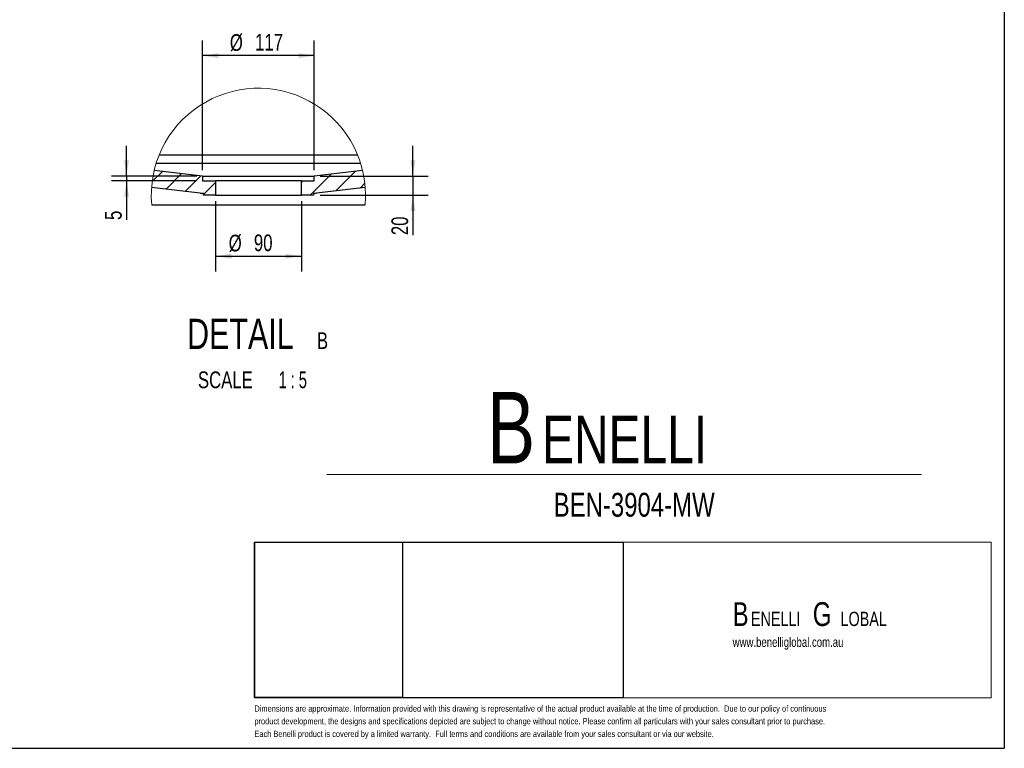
# Model space of a CAD drawing. Header units: millimetres. Extents: x 3 to 415, y 5 to 292.
# Tile 3 of 7: x 209 to 415, y 5 to 158. Entities that reach past the tile are written whole.
import ezdxf

# ---------------------------------------------------------------- set-up
doc = ezdxf.new("R2010")
doc.units = ezdxf.units.MM
doc.layers.add('FORMAT', color=179, linetype='Continuous')
doc.layers.add('LAYER_1', color=179, linetype='Continuous')
doc.styles.add('SLDTEXTSTYLE0', font='TXT', dxfattribs={"width": 0.75})
doc.styles.add('SLDTEXTSTYLE1', font='TXT', dxfattribs={"width": 0.65})
doc.dimstyles.new('SLDDIMSTYLE7', dxfattribs={"dimtxt": 3.5, "dimasz": 3.302, "dimexe": 0, "dimexo": 0.0625, "dimgap": 0.875, "dimtad": 1, "dimlfac": 5, "dimrnd": 1e-09, "dimzin": 12, "dimdsep": 46, "dimtxsty": 'SLDTEXTSTYLE0', "dimsah": 1, "dimcen": 0.09, "dimadec": 0, "dimazin": 3, "dimtfac": 1, "dimtdec": 0, "dimtmove": 0, "dimatfit": 0, "dimfxl": 1, "dimfrac": 2, "dimtolj": 1, "dimtzin": 12, "dimarcsym": 0})
doc.dimstyles.new('SLDDIMSTYLE8', dxfattribs={"dimtxt": 3.5, "dimasz": 3.302, "dimexe": 0, "dimexo": 0.0625, "dimgap": 0.875, "dimtad": 1, "dimlfac": 5, "dimrnd": 1e-09, "dimzin": 12, "dimdsep": 46, "dimtxsty": 'SLDTEXTSTYLE0', "dimsah": 1, "dimcen": 0.09, "dimadec": 0, "dimazin": 3, "dimtfac": 1, "dimtdec": 0, "dimtofl": 0, "dimtmove": 0, "dimatfit": 3, "dimfxl": 1, "dimfrac": 2, "dimtolj": 1, "dimtzin": 12, "dimarcsym": 0})

# ---------------------------------------------------------------- blocks, each defined once
blk = doc.blocks.new('BLOCK 3')
at = {"layer": 'FORMAT', "color": 250, "lineweight": 18, "true_color": 0x191924}
for p, q in [((407.62, 51.8), (253.44, 51.8)), ((253.44, 51.8), (253.44, 19.17)), ((407.62, 19.17), (407.62, 51.8)), ((253.44, 19.17), (407.62, 19.17))]:
    blk.add_line(p, q, dxfattribs=at)
blk = doc.blocks.new('BLOCK 2')
at = {"layer": 'LAYER_1', "color": 250, "lineweight": 18, "true_color": 0x191924}
for p, q in [((407.62, 51.8), (253.44, 51.8)), ((253.44, 51.8), (253.44, 19.17)), ((407.62, 19.17), (407.62, 51.8)), ((253.44, 19.17), (407.62, 19.17))]:
    blk.add_line(p, q, dxfattribs=at)
at = {"color": 7, "linetype": 'Continuous'}
blk.add_blockref('BLOCK 3', (0, 0), dxfattribs=at)
blk = doc.blocks.new('SW_NOTE_0')
at = {"layer": 'FORMAT', "color": 0, "attachment_point": 1, "style": 'SLDTEXTSTYLE0'}
for s, insert, char_height in [('B', (0, 19.34), 15), ('ENELLI', (11.48, 14.36), 10)]:
    blk.add_mtext(s, dxfattribs=dict(at, insert=insert, char_height=char_height))
blk = doc.blocks.new('SW_NOTE_0_1')
at = {"layer": 'FORMAT', "color": 0, "attachment_point": 1, "style": 'SLDTEXTSTYLE0'}
for s, insert, char_height in [('B', (0, 6.45), 5), ('G', (16.78, 6.45), 5), ('ENELLI', (3.83, 4.45), 3), ('LOBAL', (22.59, 4.45), 3)]:
    blk.add_mtext(s, dxfattribs=dict(at, insert=insert, char_height=char_height))
blk = doc.blocks.new('SW_HATCH_0')
at = {"color": 0, "linetype": 'Continuous', "lineweight": 18}
for p, q in [((-29.45, 1.98), (-31.58, -0.15)), ((-25.43, 1.51), (-28.67, -1.73)), ((-21.41, 1.04), (-24.65, -2.2)), ((0, 0), (-0.33, -0.33)), ((5.9, 1.41), (1.49, -3)), ((10.98, 2), (6.88, -2.1)), ((-18.33, -0.37), (-20.83, -2.87)), ((12.96, -0.51), (11.96, -1.51))]:
    blk.add_line(p, q, dxfattribs=at)
blk = doc.blocks.new('_D_15')
at = {"layer": 'FORMAT'}
for p, q in [((291.46, 125.36), (291.46, 131.71)), ((272.02, 125.36), (294.63, 125.36)), ((291.46, 125.36), (291.46, 121.36)), ((272.02, 121.36), (294.63, 121.36)), ((291.46, 121.36), (291.46, 112.98))]:
    blk.add_line(p, q, dxfattribs=at)
for points in [[(291.46, 125.36), (291.97, 128.66), (290.95, 128.66)], [(291.46, 121.36), (290.95, 118.06), (291.97, 118.06)]]:
    blk.add_solid(points, dxfattribs=at)
at = {"layer": 'FORMAT', "insert": (286.95, 112.98), "char_height": 3.5, "attachment_point": 1, "rotation": 90, "style": 'SLDTEXTSTYLE0'}
blk.add_mtext('20', dxfattribs=at)
blk = doc.blocks.new('_D_16')
at = {"layer": 'FORMAT'}
for p, q in [((231.49, 125.36), (231.49, 131.71)), ((246.2, 125.36), (228.32, 125.36)), ((246.14, 124.36), (228.32, 124.36)), ((231.49, 125.36), (231.49, 124.36)), ((231.49, 124.36), (231.49, 116.16))]:
    blk.add_line(p, q, dxfattribs=at)
for points in [[(231.49, 125.36), (232, 128.66), (230.99, 128.66)], [(231.49, 124.36), (230.99, 121.06), (232, 121.06)]]:
    blk.add_solid(points, dxfattribs=at)
at = {"layer": 'FORMAT', "insert": (226.98, 116.16), "char_height": 3.5, "attachment_point": 1, "rotation": 90, "style": 'SLDTEXTSTYLE0'}
blk.add_mtext('5', dxfattribs=at)
blk = doc.blocks.new('_D_17')
at = {"layer": 'FORMAT'}
for p, q in [((250.11, 120.09), (250.11, 105.39)), ((268.11, 120.09), (268.11, 105.39)), ((250.11, 108.56), (268.11, 108.56))]:
    blk.add_line(p, q, dxfattribs=at)
for points in [[(250.11, 108.56), (253.41, 108.05), (253.41, 109.07)], [(268.11, 108.56), (264.81, 109.07), (264.81, 108.05)]]:
    blk.add_solid(points, dxfattribs=at)
at = {"layer": 'FORMAT', "char_height": 3.5, "attachment_point": 1, "style": 'SLDTEXTSTYLE0'}
for s, insert in [('%%c', (252.88, 113.07)), ('90', (258.16, 113.13))]:
    blk.add_mtext(s, dxfattribs=dict(at, insert=insert))
blk = doc.blocks.new('_D_18')
at = {"layer": 'FORMAT'}
for p, q in [((247.41, 126.63), (247.41, 153.76)), ((270.81, 126.63), (270.81, 153.76)), ((270.81, 150.59), (247.41, 150.59))]:
    blk.add_line(p, q, dxfattribs=at)
for points in [[(247.41, 150.59), (250.71, 150.08), (250.71, 151.1)], [(270.81, 150.59), (267.51, 151.1), (267.51, 150.08)]]:
    blk.add_solid(points, dxfattribs=at)
at = {"layer": 'FORMAT', "char_height": 3.5, "attachment_point": 1, "style": 'SLDTEXTSTYLE0'}
for s, insert in [('%%c', (253.12, 155.1)), ('117', (258.4, 155.15))]:
    blk.add_mtext(s, dxfattribs=dict(at, insert=insert))
blk = doc.blocks.new('SW_NOTE_0_2')
at = {"layer": 'FORMAT', "color": 0, "attachment_point": 2}
for s, insert, char_height, style in [('DETAIL', (13, 8.19), 6.35, 'SLDTEXTSTYLE0'), ('B', (30.19, 5.35), 3.5, 'SLDTEXTSTYLE0'), ('SCALE', (9.86, -2.86), 3.5, 'SLDTEXTSTYLE0'), ('1 : 5', (23.97, -2.86), 3.5, 'SLDTEXTSTYLE1')]:
    blk.add_mtext(s, dxfattribs=dict(at, insert=insert, char_height=char_height, style=style))

msp = doc.modelspace()

# ---------------------------------------------------------------- linework, layer by layer
at = {"color": 7, "linetype": 'Continuous', "lineweight": 25}
for p, q in [((247.407029, 125.361257), (237.288573, 126.547807)), ((280.92776, 126.538258), (270.807029, 125.361257)), ((247.407029, 125.361257), (248.112259, 125.361257)), ((247.407029, 125.361257), (247.407029, 124.361257)), ((247.407029, 124.361257), (250.107027, 124.361257)), ((248.112259, 125.361257), (248.583458, 125.361257)), ((248.583458, 125.361257), (253.076122, 125.361257)), ((250.107027, 124.361257), (250.107027, 121.361257)), ((268.107028, 124.361257), (250.107027, 124.361257)), ((253.076122, 125.361257), (269.704742, 125.361257)), ((268.107028, 121.361257), (268.107028, 124.361257)), ((268.107028, 124.361257), (270.807029, 124.361257)), ((269.704742, 125.361257), (270.101799, 125.361257)), ((270.101799, 125.361257), (270.807029, 125.361257)), ((270.807029, 124.361257), (270.807029, 125.361257)), ((246.929709, 121.792562), (236.736223, 122.987911)), ((247.465463, 121.761258), (247.60703, 121.761258)), ((247.60703, 121.361257), (247.60703, 121.761258)), ((270.607031, 121.761258), (270.607031, 121.361257)), ((270.607031, 121.761258), (270.749075, 121.761258)), ((281.478561, 122.978051), (271.280457, 121.792052)), ((250.107027, 121.361257), (247.60703, 121.361257)), ((250.107027, 121.361257), (268.107028, 121.361257)), ((270.607031, 121.361257), (268.107028, 121.361257)), ((236.763003, 119.361257), (281.451054, 119.361257))]:
    msp.add_line(p, q, dxfattribs=at)
at = {"color": 7, "linetype": 'Continuous', "lineweight": 18}
for centre, radius, start, end in [((259.107028, 121.339681), 22.431442, 359.99999635, 185.05998832), ((259.108634, 121.339595), 22.429836, 354.93987056, 0.0002177)]:
    msp.add_arc(centre, radius, start, end, dxfattribs=at)
at = {"color": 7, "linetype": 'Continuous', "lineweight": 25}
for centre, radius, start, end in [((247.465437, 126.361008), 4.59975, 263.3116417, 270.00031582), ((270.749115, 126.360627), 4.59937, 269.99951141, 276.63390654)]:
    msp.add_arc(centre, radius, start, end, dxfattribs=at)
for points, knots in [([(280.52354, 128.010714), (277.441175, 128.00859), (267.068044, 128.001441), (252.790273, 128.001651), (241.594872, 128.007699), (237.690237, 128.009808)], [0, 0, 0, 0, 0.2158856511, 0.7265233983, 1, 1, 1, 1]), ([(238.338749, 129.816009), (242.027451, 129.813701), (253.006393, 129.806832), (266.851919, 129.807407), (277.008737, 129.814104), (279.875315, 129.815995)], [0, 0, 0, 0, 0.2664184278, 0.7929598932, 1, 1, 1, 1])]:
    msp.add_open_spline(points, degree=3, knots=knots, dxfattribs=at)
at = {"layer": 'FORMAT'}
for p, q in [((415.281386, 292.245128), (415.281386, 5.447457)), ((258.263817, 16.11641), (258.263817, 48.625647)), ((258.263817, 48.625647), (289.259695, 48.625647)), ((258.36588, 15.994154), (258.36588, 48.625647)), ((258.36588, 48.625647), (335.457808, 48.625647)), ((289.259695, 48.625647), (289.259695, 16.11641)), ((335.457808, 48.625647), (335.457808, 15.994154)), ((289.259695, 16.11641), (258.263817, 16.11641)), ((335.457808, 15.994154), (258.36588, 15.994154)), ((2.964124, 5.447457), (415.281386, 5.447457))]:
    msp.add_line(p, q, dxfattribs=at)
at = {"layer": 'FORMAT', "color": 250, "lineweight": 18, "true_color": 0x191924}
for p, q in [((273.397855, 62.839172), (397.908564, 62.839172)), ((258.36588, 15.994154), (258.36588, 48.625647)), ((258.36588, 48.625647), (412.549676, 48.625647)), ((412.549676, 48.625647), (412.549676, 15.994154)), ((412.549676, 15.994154), (258.36588, 15.994154))]:
    msp.add_line(p, q, dxfattribs=at)
at = {"layer": 'FORMAT', "lineweight": 18}
for p, q in [((258.263817, 16.11641), (258.263817, 48.625647)), ((258.263817, 48.625647), (289.259695, 48.625647)), ((258.36588, 15.994154), (258.36588, 48.625647)), ((258.36588, 48.625647), (335.457808, 48.625647)), ((289.259695, 48.625647), (289.259695, 16.11641)), ((335.457808, 48.625647), (335.457808, 15.994154)), ((289.259695, 16.11641), (258.263817, 16.11641)), ((335.457808, 15.994154), (258.36588, 15.994154))]:
    msp.add_line(p, q, dxfattribs=at)

# ---------------------------------------------------------------- block references
at = {"color": 250, "linetype": 'Continuous', "lineweight": 18, "true_color": 0x191924}
msp.add_blockref('SW_HATCH_0', (268.439717, 124.361257), dxfattribs=at)
at = {"layer": 'FORMAT'}
for name, p in [('SW_NOTE_0_2', (242.331727, 87.272683)), ('SW_NOTE_0', (307.00253, 60.792903)), ('BLOCK 2', (4.925589, -3.173626)), ('SW_NOTE_0_1', (358.40036, 29.619667))]:
    msp.add_blockref(name, p, dxfattribs=at)

# ---------------------------------------------------------------- texts
at = {"layer": 'FORMAT', "attachment_point": 1, "style": 'SLDTEXTSTYLE0'}
for s, insert, char_height in [('BEN-3904-MW', (320.926043, 58.98467), 5), ('www.benelliglobal.com.au', (358.40036, 28.702359), 2)]:
    msp.add_mtext(s, dxfattribs=dict(at, insert=insert, char_height=char_height))
at = {"layer": 'LAYER_1', "color": 250, "true_color": 0x191924, "char_height": 1.3, "attachment_point": 1, "style": 'SLDTEXTSTYLE0'}
for s, insert in [('Dimensions are approximate. Information provided with this drawing is representative of the actual product available at the time of production.  Due to our policy of continuous', (258.263813, 14.430746)), ('product development, the designs and specifications depicted are subject to change without notice. Please confirm all particulars with your sales consultant prior to purchase.', (258.263813, 11.7763)), ('Each Benelli product is covered by a limited warranty.  Full terms and conditions are available from your sales consultant or via our website.', (258.263813, 9.121854))]:
    msp.add_mtext(s, dxfattribs=dict(at, insert=insert))

# ---------------------------------------------------------------- dimensions: what is measured, and where the dimension line sits
at = {"layer": 'FORMAT'}
for base, p1, p2, picture, middle in [((247.407029, 150.589005), (270.807029, 125.361257), (247.407029, 125.361257), '_D_18', (259.635067, 150.589005)), ((268.107029, 108.560566), (250.107029, 121.361257), (268.107029, 121.361257), '_D_17', (258.108393, 108.560566))]:
    dim = msp.add_linear_dim(base=base, p1=p1, p2=p2, text='%%c<>', dimstyle='SLDDIMSTYLE8', dxfattribs=at)
    dim.commit()
    dim.dimension.update_dxf_attribs({"geometry": picture, "text_midpoint": middle, "dimtype": 160})
for base, p1, p2, picture, middle in [((231.494932, 124.361257), (247.465461, 125.361257), (247.407029, 124.361257), '_D_16', (231.494932, 117.451197)), ((291.457662, 121.361257), (270.749076, 125.361257), (270.749076, 121.361257), '_D_15', (291.457662, 115.565306))]:
    dim = msp.add_linear_dim(base=base, p1=p1, p2=p2, angle=90, dimstyle='SLDDIMSTYLE7', dxfattribs=at)
    dim.commit()
    dim.dimension.update_dxf_attribs({"geometry": picture, "text_midpoint": middle, "dimtype": 160})

doc.saveas('drawing.dxf')
